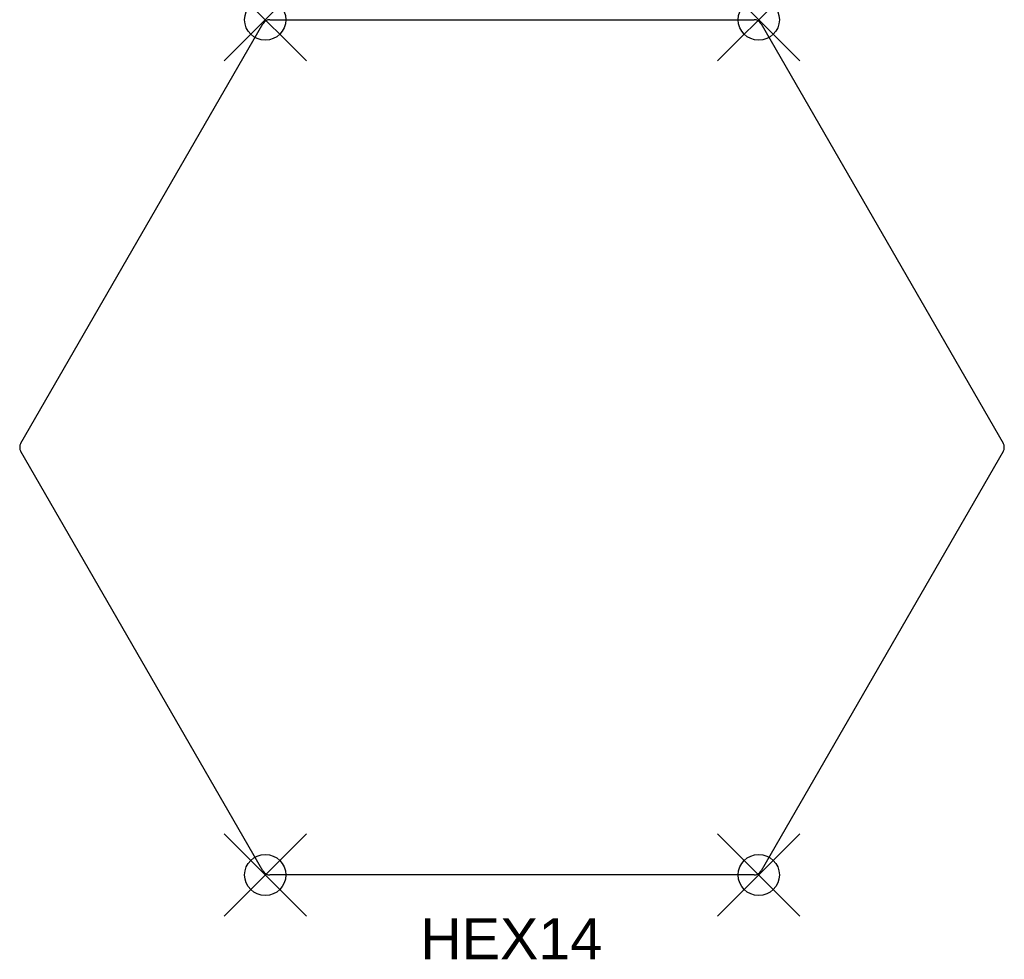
# Model space of a CAD drawing. Header units: inches. Extents: x -6 to 18, y -22.8 to 0.
import ezdxf

# ---------------------------------------------------------------- set-up
doc = ezdxf.new("R2010")
doc.units = ezdxf.units.IN
doc.header["$MEASUREMENT"] = 0
doc.header["$PDMODE"] = 35
doc.header["$PDSIZE"] = 1
doc.layers.add('A-FURN-P-ST', color=2, linetype='Continuous')
doc.layers.add('A-FURN-P-ST-TN', color=2, linetype='Continuous')
doc.styles.get("Standard").update_dxf_attribs({"font": 'arial.ttf'})

msp = doc.modelspace()

# ---------------------------------------------------------------- linework, layer by layer
at = {"layer": 'A-FURN-P-ST'}
for p, q in [((0.115, 0), (11.885, 0)), ((-5.942, -10.292), (-0.058, -0.1)), ((12.058, -0.1), (17.942, -10.292)), ((-0.058, -20.685), (-5.942, -10.492)), ((17.942, -10.492), (12.058, -20.685)), ((11.885, -20.785), (0.116, -20.785))]:
    msp.add_line(p, q, dxfattribs=at)
for centre, radius, start, end in [((0.115, -0.2), 0.2, 90.0004, 150.0068), ((11.885, -0.2), 0.2, 30, 90), ((-5.769, -10.392), 0.2, 150.0033, 210.0225), ((17.769, -10.392), 0.2, 330.0033, 30.0224), ((0.116, -20.584), 0.201, 210.177, 269.8492), ((11.885, -20.585), 0.2, 270.0004, 330.0068)]:
    msp.add_arc(centre, radius, start, end, dxfattribs=at)
for p in [(0, 0), (12, 0), (0, -20.785), (12, -20.785)]:
    msp.add_point(p, dxfattribs=at)

# ---------------------------------------------------------------- texts
at = {"layer": 'A-FURN-P-ST-TN'}
msp.add_text('HEX14', height=1, dxfattribs=at).set_placement((3.768, -22.835))

doc.saveas('drawing.dxf')
